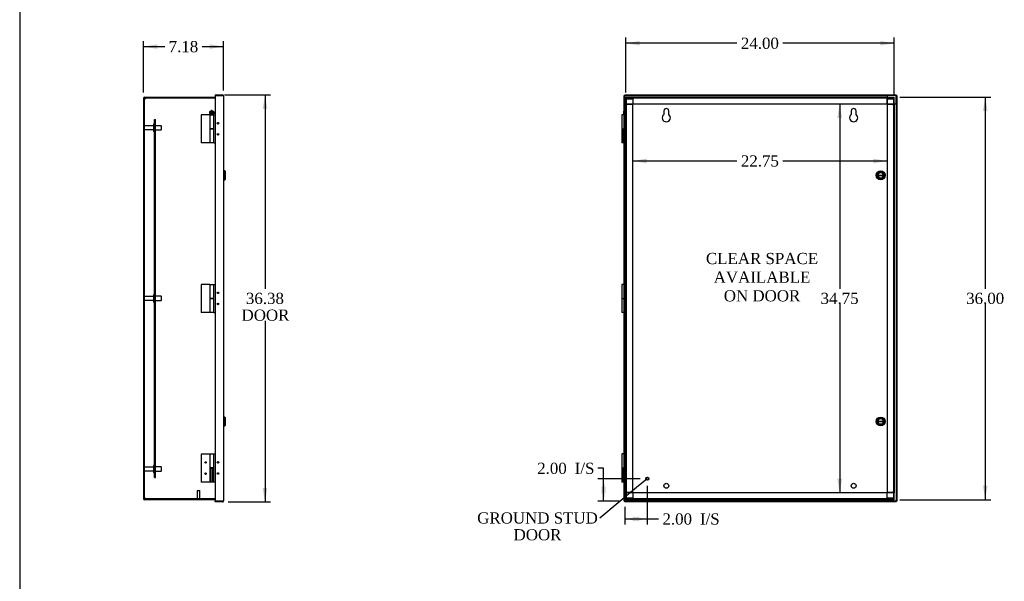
# Model space of a CAD drawing. Header units: inches. Extents: x 1 to 240, y -1 to 159.
# Tile 2 of 7: x 1 to 89, y 51 to 101. Entities that reach past the tile are written whole.
import ezdxf
from ezdxf import colors
from ezdxf.entities.mleader import LeaderData, LeaderLine
from ezdxf.enums import TextEntityAlignment as Align
from ezdxf.lldxf.tags import DXFTag
from ezdxf.math import Vec2, Vec3

# ---------------------------------------------------------------- set-up
doc = ezdxf.new("R2010")
doc.units = ezdxf.units.IN
doc.header["$MEASUREMENT"] = 0
for name, color, linetype in [('COM43466', 7, 'Continuous'), ('COM43486', 7, 'Continuous'), ('COM43499', 7, 'Continuous'), ('COM48659', 7, 'Continuous'), ('COM48684', 7, 'Continuous'), ('COM48700', 7, 'Continuous'), ('Default', 7, 'Continuous'), ('DV1_Default', 7, 'Continuous'), ('GSK10080', 7, 'Continuous'), ('HNG10680', 7, 'Continuous'), ('HNG10680-FM', 7, 'Continuous'), ('LOC130655', 7, 'Continuous'), ('SCS19491', 7, 'Continuous'), ('STD21878', 7, 'Continuous'), ('STD26094', 7, 'Continuous')]:
    doc.layers.add(name, color=color, linetype=linetype)
doc.styles.add('SEACAD_Times_New_Roman', font='times.ttf')
tags = doc.linetypes.add('HIDDEN2', pattern=[0.1875, 0.125, -0.0625]).pattern_tags.tags
tags[6:7] = [DXFTag(74, 4), DXFTag(75, 0), DXFTag(340, '0'), DXFTag(46, 0.0), DXFTag(50, 0.0), DXFTag(44, 0.0), DXFTag(45, 0.0)]
tags[4:5] = [DXFTag(74, 4), DXFTag(75, 0), DXFTag(340, '0'), DXFTag(46, 0.0), DXFTag(50, 0.0), DXFTag(44, 0.0), DXFTag(45, 0.0)]
doc.dimstyles.new('HAMMOND_(STH_-_240x160)', dxfattribs={"dimtxt": 1, "dimasz": 1.25, "dimexe": 0.5, "dimexo": 0.5, "dimgap": 0.25, "dimtad": 0, "dimtih": 1, "dimtoh": 1, "dimzin": 0, "dimdsep": 46, "dimtxsty": 'SEACAD_Times_New_Roman', "dimblk1": '_SE_FILLED', "dimblk2": '_SE_FILLED', "dimsah": 1, "dimcen": 0.5, "dimadec": 0, "dimazin": 0, "dimtfac": 0.8, "dimtofl": 0, "dimtmove": 0, "dimatfit": 3, "dimfxl": 1, "dimtolj": 1, "dimtzin": 0, "dimarcsym": 0})

# ---------------------------------------------------------------- blocks, each defined once
blk = doc.blocks.new('_SE_FILLED')
at = {"color": 0}
blk.add_line((0, 0), (-1, 0), dxfattribs=at)
blk.add_solid([(0, 0), (-1, -0.1665), (-1, 0.1665), (0, 0)], dxfattribs=at)
blk = doc.blocks.new('SE')
at = {"layer": 'COM43486', "color": 7, "linetype": 'Continuous'}
for p, q in [((54.998, 94.011), (55.07, 94.011)), ((54.998, 57.772), (54.998, 94.011)), ((55.07, 94.011), (55.106, 93.975)), ((55.071, 94.083), (55.071, 94.011)), ((55.071, 94.083), (79.31, 94.083)), ((55.071, 94.011), (55.106, 93.975)), ((79.31, 94.011), (79.274, 93.975)), ((79.31, 94.011), (79.274, 93.975)), ((79.31, 94.083), (79.31, 94.011)), ((79.382, 94.011), (79.31, 94.011)), ((79.382, 94.011), (79.382, 57.772)), ((54.998, 57.772), (55.07, 57.772)), ((55.07, 57.772), (55.106, 57.807)), ((55.071, 57.771), (55.106, 57.807)), ((55.071, 57.699), (55.071, 57.771)), ((79.31, 57.699), (55.071, 57.699)), ((79.31, 57.771), (79.274, 57.807)), ((79.31, 57.772), (79.274, 57.807)), ((79.382, 57.772), (79.31, 57.772)), ((79.31, 57.699), (79.31, 57.771))]:
    blk.add_line(p, q, dxfattribs=at)
at = {"layer": 'COM43486', "color": 7, "linetype": 'HIDDEN2'}
for p, q in [((55.07, 57.772), (55.07, 94.011)), ((55.071, 94.011), (78.56, 94.011)), ((79.31, 93.261), (79.31, 57.772)), ((55.07, 91.618), (54.998, 91.618)), ((54.998, 91.478), (55.07, 91.478)), ((55.07, 90.618), (54.998, 90.618)), ((54.998, 90.478), (55.07, 90.478)), ((77.86, 87.222), (77.604, 86.967)), ((78.011, 87.222), (77.86, 87.222)), ((78.266, 86.967), (78.011, 87.222)), ((77.604, 86.967), (77.604, 86.816)), ((77.604, 86.816), (77.86, 86.56)), ((77.86, 86.56), (78.011, 86.56)), ((78.011, 86.56), (78.266, 86.816)), ((78.266, 86.816), (78.266, 86.967)), ((55.07, 76.461), (54.998, 76.461)), ((54.998, 76.321), (55.07, 76.321)), ((55.07, 75.461), (54.998, 75.461)), ((54.998, 75.321), (55.07, 75.321)), ((77.604, 64.967), (77.86, 65.222)), ((77.86, 65.222), (78.011, 65.222)), ((78.011, 65.222), (78.266, 64.967)), ((77.604, 64.816), (77.604, 64.967)), ((77.86, 64.56), (77.604, 64.816)), ((78.011, 64.56), (77.86, 64.56)), ((78.266, 64.816), (78.011, 64.56)), ((78.266, 64.967), (78.266, 64.816)), ((55.07, 61.306), (54.998, 61.306)), ((54.998, 61.166), (55.07, 61.166)), ((55.07, 60.306), (54.998, 60.306)), ((54.998, 60.166), (55.07, 60.166)), ((79.31, 57.771), (55.071, 57.771))]:
    blk.add_line(p, q, dxfattribs=at)
at = {"layer": 'COM48659', "color": 7, "linetype": 'HIDDEN2'}
for p, q in [((55.145, 93.891), (79.145, 93.891)), ((55.145, 93.891), (55.145, 93.783)), ((55.145, 93.819), (79.145, 93.819)), ((55.145, 93.783), (55.145, 93.266)), ((79.145, 93.783), (79.145, 93.891)), ((79.145, 93.266), (79.145, 93.783)), ((55.145, 93.266), (79.145, 93.266)), ((58.552, 92.641), (58.552, 92.334)), ((58.989, 92.334), (58.989, 92.641)), ((75.302, 92.641), (75.302, 92.334)), ((75.739, 92.334), (75.739, 92.641)), ((79.145, 58.516), (55.145, 58.516)), ((55.145, 58.516), (55.145, 57.999)), ((79.145, 57.999), (79.145, 58.516)), ((55.145, 57.999), (55.145, 57.891)), ((79.145, 57.963), (55.145, 57.963)), ((79.145, 57.891), (55.145, 57.891)), ((79.145, 57.891), (79.145, 57.999))]:
    blk.add_line(p, q, dxfattribs=at)
for centre in [(58.77, 59.141), (75.52, 59.141)]:
    blk.add_circle(centre, 0.219, dxfattribs=at)
for centre, radius, start, end in [((58.77, 92.641), 0.219, 0, 180), ((75.52, 92.641), 0.219, 0, 180), ((58.77, 92.04), 0.367, 126.58745, 53.41255), ((75.52, 92.04), 0.367, 126.58745, 53.41255)]:
    blk.add_arc(centre, radius, start, end, dxfattribs=at)
at = {"layer": 'COM48684', "color": 7, "linetype": 'HIDDEN2'}
for p, q in [((55.217, 93.705), (55.145, 93.705)), ((55.152, 93.741), (55.253, 93.741)), ((55.152, 93.741), (55.253, 93.741)), ((55.217, 93.219), (55.217, 93.705)), ((55.253, 93.813), (55.77, 93.813)), ((55.253, 93.741), (55.77, 93.741)), ((55.253, 93.741), (55.77, 93.741)), ((55.77, 93.813), (55.77, 93.741)), ((55.77, 93.741), (55.77, 93.219)), ((55.145, 93.219), (55.145, 93.266)), ((55.145, 93.219), (55.253, 93.219)), ((55.145, 92.297), (55.145, 93.219)), ((55.217, 92.578), (55.145, 92.578)), ((55.217, 58.564), (55.217, 93.219)), ((55.77, 93.219), (55.253, 93.219)), ((55.77, 58.564), (55.77, 93.219)), ((55.145, 92.408), (55.217, 92.408)), ((55.217, 91.611), (55.145, 91.611)), ((55.145, 91.471), (55.217, 91.471)), ((55.217, 90.611), (55.145, 90.611)), ((55.145, 90.471), (55.217, 90.471)), ((55.145, 61.985), (55.145, 89.797)), ((55.217, 76.453), (55.145, 76.453)), ((55.145, 76.313), (55.217, 76.313)), ((55.217, 75.453), (55.145, 75.453)), ((55.145, 75.313), (55.217, 75.313)), ((55.217, 61.296), (55.145, 61.296)), ((55.145, 61.156), (55.217, 61.156)), ((55.217, 60.296), (55.145, 60.296)), ((55.145, 60.156), (55.217, 60.156)), ((55.145, 58.564), (55.145, 59.485)), ((55.145, 58.516), (55.145, 58.564)), ((55.253, 58.564), (55.145, 58.564)), ((55.217, 58.078), (55.217, 58.564)), ((55.253, 58.564), (55.77, 58.564)), ((55.77, 58.564), (55.77, 58.042)), ((55.217, 58.078), (55.145, 58.078)), ((55.152, 58.042), (55.253, 58.042)), ((55.152, 58.042), (55.253, 58.042)), ((55.77, 58.042), (55.253, 58.042)), ((55.77, 58.042), (55.253, 58.042)), ((55.77, 57.97), (55.253, 57.97)), ((55.77, 57.97), (55.77, 58.042))]:
    blk.add_line(p, q, dxfattribs=at)
for centre, radius, start, end in [((55.253, 93.705), 0.108, 90, 180), ((55.253, 93.705), 0.036, 90, 180), ((55.253, 58.078), 0.108, 180, 270), ((55.253, 58.078), 0.036, 180, 270)]:
    blk.add_arc(centre, radius, start, end, dxfattribs=at)
for centre, major_axis, start_param, end_param in [((55.253, 93.705), (0.036, 0), 1.570796, 3.141593), ((55.253, 58.078), (0.108, 0), 3.141593, 3.48143)]:
    blk.add_ellipse(centre, major_axis=major_axis, ratio=0.997813, start_param=start_param, end_param=end_param, dxfattribs=at)
at = {"layer": 'COM48700', "color": 7, "linetype": 'HIDDEN2'}
for p, q in [((78.52, 93.813), (78.52, 93.741)), ((78.52, 93.813), (79.037, 93.813)), ((78.52, 93.741), (79.037, 93.741)), ((78.52, 93.219), (78.52, 93.741)), ((78.52, 93.741), (79.037, 93.741)), ((79.139, 93.741), (79.037, 93.741)), ((79.139, 93.741), (79.037, 93.741)), ((79.073, 93.705), (79.073, 93.219)), ((79.073, 93.705), (79.145, 93.705)), ((79.037, 93.219), (78.52, 93.219)), ((78.52, 93.219), (78.52, 58.564)), ((79.037, 93.219), (79.145, 93.219)), ((79.073, 93.219), (79.073, 58.564)), ((79.145, 93.266), (79.145, 93.219)), ((79.145, 93.219), (79.145, 58.564)), ((78.52, 58.042), (78.52, 58.564)), ((78.52, 58.564), (79.037, 58.564)), ((79.145, 58.564), (79.037, 58.564)), ((79.073, 58.564), (79.073, 58.078)), ((79.145, 58.564), (79.145, 58.516)), ((79.037, 58.042), (78.52, 58.042)), ((78.52, 57.97), (78.52, 58.042)), ((79.037, 58.042), (78.52, 58.042)), ((79.037, 57.97), (78.52, 57.97)), ((79.139, 58.042), (79.037, 58.042)), ((79.139, 58.042), (79.037, 58.042)), ((79.073, 58.078), (79.145, 58.078))]:
    blk.add_line(p, q, dxfattribs=at)
for centre, radius, start, end in [((79.037, 93.705), 0.108, 0, 90), ((79.037, 93.705), 0.036, 0, 90), ((79.037, 58.078), 0.036, 270, 0), ((79.037, 58.078), 0.108, 270, 0)]:
    blk.add_arc(centre, radius, start, end, dxfattribs=at)
for centre, major_axis, start_param, end_param in [((79.037, 93.705), (-0.036, 0), 3.141593, 4.712389), ((79.037, 93.705), (-0.108, 0), 3.141593, 3.48143), ((79.037, 58.078), (-0.036, 0), 1.570796, 3.141593), ((79.037, 58.078), (-0.108, 0), 2.801756, 3.141593)]:
    blk.add_ellipse(centre, major_axis=major_axis, ratio=0.997813, start_param=start_param, end_param=end_param, dxfattribs=at)
at = {"layer": 'GSK10080', "color": 7, "linetype": 'HIDDEN2'}
for p, q in [((78.56, 93.261), (78.56, 94.011)), ((79.31, 94.011), (78.56, 94.011)), ((79.31, 93.261), (79.31, 94.011)), ((79.31, 93.261), (78.56, 93.261))]:
    blk.add_line(p, q, dxfattribs=at)
at = {"layer": 'GSK10080', "color": 7, "linetype": 'Continuous'}
for p, q in [((79.31, 94.011), (79.31, 94.011)), ((79.31, 94.011), (79.31, 94.011)), ((79.31, 57.771), (79.31, 57.772)), ((79.31, 57.771), (79.31, 57.771))]:
    blk.add_line(p, q, dxfattribs=at)
at = {"layer": 'HNG10680', "color": 7, "linetype": 'Continuous'}
for p, q in [((54.998, 92.297), (54.808, 92.297)), ((54.808, 92.297), (54.808, 91.047)), ((54.808, 91.047), (54.998, 91.047)), ((54.883, 91.047), (54.883, 91.041)), ((54.998, 77.141), (54.808, 77.141)), ((54.808, 77.141), (54.808, 75.891)), ((54.808, 75.891), (54.998, 75.891)), ((54.883, 75.891), (54.883, 75.883)), ((54.998, 61.985), (54.808, 61.985)), ((54.808, 61.985), (54.808, 60.735)), ((54.808, 60.735), (54.998, 60.735)), ((54.883, 60.735), (54.883, 60.725))]:
    blk.add_line(p, q, dxfattribs=at)
at = {"layer": 'HNG10680', "color": 7, "linetype": 'HIDDEN2'}
for p, q in [((55.055, 92.297), (54.998, 92.297)), ((55.015, 91.047), (55.015, 92.297)), ((55.04, 91.483), (55.04, 91.611)), ((55.07, 91.611), (55.04, 91.611)), ((55.055, 91.047), (55.055, 92.297)), ((55.07, 92.297), (55.055, 92.297)), ((55.07, 92.297), (55.145, 92.297)), ((55.145, 89.797), (55.145, 92.297)), ((54.883, 91.041), (54.883, 89.827)), ((54.998, 91.047), (55.055, 91.047)), ((55.04, 91.483), (55.07, 91.483)), ((55.07, 91.047), (55.055, 91.047)), ((55.07, 91.047), (55.145, 91.047)), ((55.07, 89.827), (54.883, 89.827)), ((54.883, 89.827), (54.913, 89.797)), ((55.04, 89.797), (54.913, 89.797)), ((55.04, 90.483), (55.04, 90.611)), ((55.07, 90.611), (55.04, 90.611)), ((55.04, 90.483), (55.07, 90.483)), ((55.04, 89.797), (55.07, 89.827)), ((55.07, 89.797), (55.145, 89.797)), ((55.055, 61.985), (54.998, 61.985)), ((55.015, 60.735), (55.015, 61.985)), ((55.055, 60.735), (55.055, 61.985)), ((55.07, 61.985), (55.055, 61.985)), ((55.07, 61.985), (55.145, 61.985)), ((55.145, 59.485), (55.145, 61.985)), ((55.04, 61.299), (55.04, 61.171)), ((55.07, 61.299), (55.04, 61.299)), ((55.04, 61.171), (55.07, 61.171)), ((54.883, 60.725), (54.883, 59.515)), ((54.998, 60.735), (55.055, 60.735)), ((55.04, 60.299), (55.04, 60.171)), ((55.07, 60.299), (55.04, 60.299)), ((55.04, 60.171), (55.07, 60.171)), ((55.07, 60.735), (55.055, 60.735)), ((55.07, 60.735), (55.145, 60.735)), ((55.07, 59.515), (54.883, 59.515)), ((54.883, 59.515), (54.913, 59.485)), ((54.913, 59.485), (55.04, 59.485)), ((55.04, 59.485), (55.07, 59.515)), ((55.07, 59.485), (55.145, 59.485))]:
    blk.add_line(p, q, dxfattribs=at)
at = {"layer": 'HNG10680-FM', "color": 7, "linetype": 'Continuous'}
for p, q in [((54.808, 91.041), (54.998, 91.041)), ((54.808, 91.041), (54.808, 89.791)), ((54.998, 89.791), (54.808, 89.791)), ((54.808, 75.883), (54.998, 75.883)), ((54.808, 75.883), (54.808, 74.633)), ((54.998, 74.633), (54.808, 74.633)), ((54.808, 60.725), (54.998, 60.725)), ((54.808, 60.725), (54.808, 59.475)), ((54.998, 59.475), (54.808, 59.475))]:
    blk.add_line(p, q, dxfattribs=at)
at = {"layer": 'HNG10680-FM', "color": 7, "linetype": 'HIDDEN2'}
for p, q in [((55.07, 61.975), (55.145, 61.975)), ((55.175, 61.289), (55.145, 61.289)), ((55.145, 61.161), (55.175, 61.161)), ((55.175, 61.289), (55.175, 61.161)), ((54.883, 60.725), (54.883, 59.475)), ((54.998, 60.725), (55.145, 60.725)), ((55.015, 60.725), (55.015, 59.475)), ((55.055, 60.725), (55.055, 59.475)), ((55.175, 60.289), (55.145, 60.289)), ((55.145, 60.161), (55.175, 60.161)), ((55.175, 60.289), (55.175, 60.161)), ((55.145, 59.475), (54.998, 59.475))]:
    blk.add_line(p, q, dxfattribs=at)
at = {"layer": 'LOC130655', "color": 7, "linetype": 'Continuous'}
for p, q in [((77.688, 86.911), (78.183, 86.911)), ((77.688, 86.871), (78.183, 86.871)), ((77.688, 64.911), (78.183, 64.911)), ((77.688, 64.871), (78.183, 64.871))]:
    blk.add_line(p, q, dxfattribs=at)
for centre, radius in [((77.935, 86.891), 0.394), ((77.935, 86.891), 0.364), ((77.935, 86.891), 0.258), ((77.935, 64.891), 0.394), ((77.935, 64.891), 0.364), ((77.935, 64.891), 0.258)]:
    blk.add_circle(centre, radius, dxfattribs=at)
for centre, start, end in [((77.935, 86.891), 4.62565, 175.37435), ((77.935, 86.891), 184.62565, 355.37435), ((77.935, 64.891), 4.62565, 175.37435), ((77.935, 64.891), 184.62565, 355.37435)]:
    blk.add_arc(centre, 0.248, start, end, dxfattribs=at)
at = {"layer": 'SCS19491', "color": 7, "linetype": 'Continuous'}
for p, q in [((54.97, 92.532), (54.97, 92.586)), ((54.976, 92.533), (54.97, 92.532)), ((54.97, 92.532), (54.97, 92.529)), ((54.976, 92.529), (54.97, 92.529)), ((54.97, 92.527), (54.97, 92.525)), ((54.97, 92.401), (54.97, 92.472)), ((54.975, 92.473), (54.976, 92.533))]:
    blk.add_line(p, q, dxfattribs=at)
for points, knots in [([(54.97, 92.586), (54.97, 92.592), (54.971, 92.597), (54.973, 92.608), (54.974, 92.613), (54.977, 92.623), (54.98, 92.628), (54.985, 92.637), (54.988, 92.641), (54.993, 92.648), (54.996, 92.651), (54.998, 92.653)], [0, 0, 0, 0, 0.125, 0.125, 0.25, 0.25, 0.375, 0.375, 0.5, 0.5, 0.5802966, 0.5802966, 0.5802966, 0.5802966]), ([(54.998, 92.334), (54.995, 92.337), (54.993, 92.339), (54.988, 92.346), (54.985, 92.35), (54.98, 92.359), (54.977, 92.364), (54.974, 92.374), (54.973, 92.38), (54.971, 92.39), (54.97, 92.395), (54.97, 92.401)], [0.4265797, 0.4265797, 0.4265797, 0.4265797, 0.5, 0.5, 0.625, 0.625, 0.75, 0.75, 0.875, 0.875, 1, 1, 1, 1])]:
    blk.add_open_spline(points, degree=3, knots=knots, dxfattribs=at)
for points in [[(54.97, 92.525), (54.97, 92.524), (54.972, 92.524), (54.975, 92.523)], [(54.97, 92.472), (54.97, 92.472), (54.972, 92.473), (54.975, 92.473)]]:
    blk.add_open_spline(points, degree=3, dxfattribs=at)
at = {"layer": 'STD21878', "color": 7, "linetype": 'HIDDEN2'}
for radius in [0.141, 0.125]:
    blk.add_circle((57.07, 59.771), radius, dxfattribs=at)
at = {"layer": 'DV1_Default', "insert": (67.328, 79.956), "char_height": 1, "width": 10.3154, "attachment_point": 2}
blk.add_mtext('{\\fTimes New Roman|b0||i0||c0|p34;\\C7;\\H1.;\\W1.;CLEAR SPACE \\P}{\\fTimes New Roman|b0||i0||c0|p34;\\C7;\\H1.;\\W1.;AVAILABLE\\P}{\\fTimes New Roman|b0||i0||c0|p34;\\C7;\\H1.;\\W1.;ON DOOR}', dxfattribs=at)
blk = doc.blocks.new('SE1')
at = {"layer": 'COM43466', "color": 7, "linetype": 'HIDDEN2'}
for p, q in [((13.026, 59.891), (13.026, 91.891)), ((13.026, 91.891), (13.098, 91.891)), ((13.098, 59.891), (13.098, 91.891)), ((13.098, 91.391), (13.026, 91.391)), ((13.026, 90.891), (13.098, 90.891)), ((13.098, 76.141), (13.026, 76.141)), ((13.026, 75.641), (13.098, 75.641)), ((13.098, 60.891), (13.026, 60.891)), ((13.026, 60.391), (13.098, 60.391)), ((13.026, 59.891), (13.098, 59.891))]:
    blk.add_line(p, q, dxfattribs=at)
at = {"layer": 'COM43486', "color": 7, "linetype": 'Continuous'}
for p, q in [((18.444, 94.083), (18.444, 94.011)), ((18.444, 94.083), (19.086, 94.083)), ((19.086, 94.011), (18.444, 94.011)), ((18.444, 94.011), (18.444, 57.772)), ((18.444, 94.011), (19.086, 94.011)), ((19.086, 94.011), (19.188, 94.011)), ((19.188, 94.011), (19.086, 94.011)), ((19.194, 93.975), (19.194, 57.807)), ((18.444, 57.772), (19.086, 57.772)), ((18.444, 57.699), (18.444, 57.771)), ((19.086, 57.771), (18.444, 57.771)), ((19.086, 57.699), (18.444, 57.699)), ((19.086, 57.772), (19.188, 57.772)), ((19.188, 57.771), (19.086, 57.771))]:
    blk.add_line(p, q, dxfattribs=at)
for centre in [(18.694, 91.548), (18.694, 90.548), (18.694, 76.391), (18.694, 75.391), (18.694, 61.236), (18.694, 60.236)]:
    blk.add_circle(centre, 0.07, dxfattribs=at)
for centre, start, end in [((19.086, 93.975), 19.47122, 90), ((19.086, 93.975), 0, 19.47122), ((19.086, 57.807), 270, 340.52878), ((19.086, 57.807), 340.52878, 0)]:
    blk.add_arc(centre, 0.108, start, end, dxfattribs=at)
for centre, start_param, end_param in [((19.086, 93.975), 3.141593, 3.48143), ((19.086, 57.807), 2.801756, 3.141593)]:
    blk.add_ellipse(centre, major_axis=(-0.108, 0), ratio=0.997813, start_param=start_param, end_param=end_param, dxfattribs=at)
at = {"layer": 'COM43499', "color": 7, "linetype": 'Continuous'}
blk.add_line((12.089, 93.391), (12.096, 93.391), dxfattribs=at)
at = {"layer": 'COM48659', "color": 7, "linetype": 'Continuous'}
for p, q in [((12.017, 93.783), (12.017, 57.999)), ((12.089, 93.783), (12.089, 57.999)), ((12.125, 93.891), (18.444, 93.891)), ((12.125, 93.819), (18.444, 93.819)), ((18.444, 57.963), (12.125, 57.963)), ((18.444, 57.891), (12.125, 57.891))]:
    blk.add_line(p, q, dxfattribs=at)
for centre, radius, start, end in [((12.125, 93.783), 0.108, 90, 180), ((12.125, 93.783), 0.036, 90, 180), ((12.125, 57.999), 0.108, 180, 270), ((12.125, 57.999), 0.036, 180, 270)]:
    blk.add_arc(centre, radius, start, end, dxfattribs=at)
at = {"layer": 'COM48684', "color": 7, "linetype": 'Continuous'}
for p, q in [((12.096, 93.741), (12.168, 93.741)), ((12.096, 58.042), (12.096, 93.741)), ((12.168, 93.813), (12.168, 93.741)), ((12.168, 93.813), (18.444, 93.813)), ((12.168, 93.741), (12.204, 93.705)), ((12.168, 93.741), (12.204, 93.705)), ((12.096, 58.042), (12.168, 58.042)), ((12.168, 58.042), (12.204, 58.078)), ((12.168, 58.042), (12.204, 58.078)), ((12.168, 57.97), (12.168, 58.042)), ((18.444, 57.97), (12.168, 57.97))]:
    blk.add_line(p, q, dxfattribs=at)
at = {"layer": 'GSK10080', "color": 7, "linetype": 'Continuous'}
for p, q in [((18.935, 94.011), (18.935, 94.011)), ((18.935, 57.771), (18.935, 57.772))]:
    blk.add_line(p, q, dxfattribs=at)
at = {"layer": 'HNG10680', "color": 7, "linetype": 'Continuous'}
for p, q in [((17.966, 92.297), (18.303, 92.297)), ((17.966, 92.297), (17.966, 91.047)), ((18.303, 92.297), (18.444, 92.297)), ((18.303, 91.047), (18.303, 92.297)), ((18.303, 91.047), (17.966, 91.047)), ((18.041, 91.047), (18.041, 91.041)), ((18.228, 91.041), (18.228, 91.047)), ((18.322, 91.047), (18.303, 91.047)), ((18.322, 89.797), (18.322, 91.047)), ((18.322, 89.797), (18.444, 89.797)), ((17.966, 77.141), (18.303, 77.141)), ((17.966, 77.141), (17.966, 75.891)), ((18.303, 77.141), (18.444, 77.141)), ((18.303, 75.891), (18.303, 77.141)), ((18.303, 75.891), (17.966, 75.891)), ((18.041, 75.891), (18.041, 75.883)), ((18.228, 75.883), (18.228, 75.891)), ((18.322, 75.891), (18.303, 75.891)), ((18.322, 74.641), (18.322, 75.891)), ((18.322, 74.641), (18.444, 74.641)), ((17.966, 61.985), (18.303, 61.985)), ((17.966, 61.985), (17.966, 60.735)), ((18.303, 61.985), (18.444, 61.985)), ((18.303, 60.735), (18.303, 61.985)), ((18.303, 60.735), (17.966, 60.735)), ((18.041, 60.735), (18.041, 60.725)), ((18.228, 60.725), (18.228, 60.735)), ((18.322, 60.735), (18.303, 60.735)), ((18.322, 59.485), (18.322, 60.735)), ((18.322, 59.485), (18.444, 59.485))]:
    blk.add_line(p, q, dxfattribs=at)
for centre in [(18.694, 91.547), (18.694, 90.547), (18.694, 76.391), (18.694, 75.391), (18.694, 61.235), (18.694, 60.235)]:
    blk.add_circle(centre, 0.064, dxfattribs=at)
at = {"layer": 'HNG10680-FM', "color": 7, "linetype": 'Continuous'}
for p, q in [((17.197, 92.291), (17.197, 89.791)), ((17.947, 92.291), (17.197, 92.291)), ((17.947, 92.291), (17.947, 91.041)), ((17.947, 91.041), (17.966, 91.041)), ((17.966, 91.041), (18.303, 91.041)), ((17.966, 91.041), (17.966, 89.791)), ((18.303, 89.791), (18.303, 91.041)), ((17.966, 89.791), (17.197, 89.791)), ((18.303, 89.791), (17.966, 89.791)), ((17.197, 77.133), (17.197, 74.633)), ((17.947, 77.133), (17.197, 77.133)), ((17.947, 77.133), (17.947, 75.883)), ((17.947, 75.883), (17.966, 75.883)), ((17.966, 75.883), (18.303, 75.883)), ((17.966, 75.883), (17.966, 74.633)), ((18.303, 74.633), (18.303, 75.883)), ((17.966, 74.633), (17.197, 74.633)), ((18.303, 74.633), (17.966, 74.633)), ((17.197, 61.975), (17.197, 59.475)), ((17.947, 61.975), (17.197, 61.975)), ((17.947, 61.975), (17.947, 60.725)), ((17.947, 60.725), (17.966, 60.725)), ((17.966, 60.725), (18.303, 60.725)), ((17.966, 60.725), (17.966, 59.475)), ((18.303, 59.475), (18.303, 60.725)), ((17.966, 59.475), (17.197, 59.475)), ((18.303, 59.475), (17.966, 59.475))]:
    blk.add_line(p, q, dxfattribs=at)
at = {"layer": 'HNG10680-FM', "color": 7, "linetype": 'HIDDEN2'}
for p, q in [((17.985, 60.725), (17.985, 59.475)), ((18.041, 60.725), (18.041, 59.475)), ((18.049, 60.725), (18.049, 59.475)), ((18.228, 59.475), (18.228, 60.725))]:
    blk.add_line(p, q, dxfattribs=at)
for centre in [(17.575, 61.225), (17.575, 60.225)]:
    blk.add_circle(centre, 0.064, dxfattribs=at)
at = {"layer": 'LOC130655', "color": 7, "linetype": 'Continuous'}
for p, q in [((19.286, 87.285), (19.194, 87.285)), ((19.286, 86.497), (19.286, 87.285)), ((19.316, 87.255), (19.286, 87.285)), ((19.316, 87.255), (19.316, 86.527)), ((19.194, 86.497), (19.286, 86.497)), ((19.286, 86.497), (19.316, 86.527)), ((19.286, 65.285), (19.194, 65.285)), ((19.286, 64.497), (19.286, 65.285)), ((19.316, 65.255), (19.286, 65.285)), ((19.316, 65.255), (19.316, 64.527)), ((19.194, 64.497), (19.286, 64.497)), ((19.286, 64.497), (19.316, 64.527))]:
    blk.add_line(p, q, dxfattribs=at)
at = {"layer": 'SCS19491', "color": 7, "linetype": 'Continuous'}
for p, q in [((18.042, 92.525), (18.012, 92.523)), ((18.012, 92.523), (18.015, 92.464)), ((18.015, 92.464), (18.041, 92.465)), ((18.041, 92.465), (18.104, 92.467)), ((18.104, 92.527), (18.042, 92.525)), ((18.104, 92.677), (18.104, 92.586)), ((18.104, 92.586), (18.104, 92.527)), ((18.104, 92.467), (18.104, 92.401)), ((18.164, 92.586), (18.164, 92.677)), ((18.164, 92.529), (18.164, 92.586)), ((18.224, 92.532), (18.164, 92.529)), ((18.164, 92.469), (18.229, 92.472)), ((18.164, 92.401), (18.164, 92.469)), ((18.256, 92.533), (18.224, 92.532)), ((18.229, 92.472), (18.258, 92.473)), ((18.258, 92.473), (18.256, 92.533)), ((18.104, 92.401), (18.104, 92.31)), ((18.164, 92.31), (18.164, 92.401))]:
    blk.add_line(p, q, dxfattribs=at)
blk.add_circle((18.134, 92.493), 0.187, dxfattribs=at)
for start, end in [(80.73033, 99.26967), (260.73033, 279.26967)]:
    blk.add_arc((18.134, 92.493), 0.186, start, end, dxfattribs=at)
at = {"layer": 'STD21878', "color": 7, "linetype": 'HIDDEN2'}
for p, q in [((16.82, 58.713), (17.07, 58.713)), ((16.82, 58.713), (16.82, 57.995)), ((17.07, 57.995), (17.07, 58.713)), ((16.805, 57.995), (17.086, 57.995)), ((16.805, 57.995), (16.805, 57.97)), ((17.086, 57.97), (17.086, 57.995))]:
    blk.add_line(p, q, dxfattribs=at)
at = {"layer": 'STD21878', "color": 7, "linetype": 'Continuous'}
for p, q in [((16.805, 57.97), (16.805, 57.963)), ((17.086, 57.963), (17.086, 57.97))]:
    blk.add_line(p, q, dxfattribs=at)
at = {"layer": 'STD26094', "color": 7, "linetype": 'HIDDEN2'}
for p, q in [((12.926, 91.306), (12.149, 91.306)), ((12.149, 90.976), (12.926, 90.976)), ((12.926, 91.436), (12.926, 90.846)), ((12.996, 91.466), (12.956, 91.466)), ((12.956, 90.816), (12.996, 90.816)), ((13.614, 91.329), (13.026, 91.329)), ((13.026, 90.954), (13.614, 90.954)), ((13.614, 91.329), (13.614, 90.954)), ((13.651, 91.291), (13.614, 91.329)), ((13.614, 90.954), (13.651, 90.991)), ((13.651, 90.991), (13.651, 91.291)), ((12.926, 76.056), (12.149, 76.056)), ((12.149, 75.726), (12.926, 75.726)), ((12.926, 76.186), (12.926, 75.596)), ((12.996, 76.216), (12.956, 76.216)), ((13.614, 76.079), (13.026, 76.079)), ((13.614, 76.079), (13.614, 75.704)), ((13.651, 76.041), (13.614, 76.079)), ((13.614, 75.704), (13.651, 75.741)), ((13.651, 75.741), (13.651, 76.041)), ((12.956, 75.566), (12.996, 75.566)), ((13.026, 75.704), (13.614, 75.704)), ((12.926, 60.806), (12.149, 60.806)), ((12.926, 60.936), (12.926, 60.346)), ((12.996, 60.966), (12.956, 60.966)), ((13.614, 60.829), (13.026, 60.829)), ((13.614, 60.829), (13.614, 60.454)), ((13.651, 60.791), (13.614, 60.829)), ((13.651, 60.491), (13.651, 60.791)), ((12.149, 60.476), (12.926, 60.476)), ((12.956, 60.316), (12.996, 60.316)), ((13.026, 60.454), (13.614, 60.454)), ((13.614, 60.454), (13.651, 60.491))]:
    blk.add_line(p, q, dxfattribs=at)
at = {"layer": 'STD26094', "color": 7, "linetype": 'Continuous'}
for centre, start, end in [((12.149, 91.246), 152.04711, 180), ((12.149, 91.036), 180, 207.95289), ((12.149, 75.996), 152.04711, 180), ((12.149, 75.786), 180, 207.95289), ((12.149, 60.746), 152.04711, 180), ((12.149, 60.536), 180, 207.95289)]:
    blk.add_arc(centre, 0.06, start, end, dxfattribs=at)
at = {"layer": 'STD26094', "color": 7, "linetype": 'HIDDEN2'}
for centre, radius, start, end in [((12.149, 91.246), 0.06, 90, 152.04711), ((12.149, 91.036), 0.06, 207.95289, 270), ((12.956, 91.436), 0.03, 90, 180), ((12.956, 90.846), 0.03, 180, 270), ((12.996, 91.436), 0.03, 0, 90), ((12.996, 90.846), 0.03, 270, 0), ((12.149, 75.996), 0.06, 90, 152.04711), ((12.149, 75.786), 0.06, 207.95289, 270), ((12.956, 76.186), 0.03, 90, 180), ((12.996, 76.186), 0.03, 0, 90), ((12.956, 75.596), 0.03, 180, 270), ((12.996, 75.596), 0.03, 270, 0), ((12.149, 60.746), 0.06, 90, 152.04711), ((12.956, 60.936), 0.03, 90, 180), ((12.996, 60.936), 0.03, 0, 90), ((12.149, 60.536), 0.06, 207.95289, 270), ((12.956, 60.346), 0.03, 180, 270), ((12.996, 60.346), 0.03, 270, 0)]:
    blk.add_arc(centre, radius, start, end, dxfattribs=at)
blk = doc.blocks.new('DMBLK3395')
at = {"layer": 'Default', "linetype": 'Continuous'}
for points in [[(23.101, 92.833), (22.892, 94.083), (22.684, 92.833)], [(23.101, 58.949), (22.684, 58.949), (22.892, 57.699)]]:
    blk.add_hatch(color=7, dxfattribs=at).paths.add_polyline_path(points)
at = {"layer": 'Default', "color": 7, "linetype": 'Continuous'}
for p, q in [((19.265, 94.083), (23.392, 94.083)), ((22.892, 94.083), (22.892, 76.741)), ((22.892, 73.891), (22.892, 57.699)), ((19.586, 57.699), (23.392, 57.699))]:
    blk.add_line(p, q, dxfattribs=at)
at = {"layer": 'Default', "color": 7, "linetype": 'Continuous', "style": 'SEACAD_Times_New_Roman'}
for s, p in [('36.38', (21.186, 76.391)), ('DOOR', (20.795, 74.891))]:
    blk.add_text(s, height=1, dxfattribs=at).set_placement(p, align=Align.TOP_LEFT)
blk = doc.blocks.new('DMBLK3397')
at = {"layer": 'Default', "linetype": 'Continuous'}
for points in [[(56.32, 55.962), (56.32, 56.379), (55.07, 56.171)], [(55.82, 55.962), (57.07, 56.171), (55.82, 56.379)]]:
    blk.add_hatch(color=7, dxfattribs=at).paths.add_polyline_path(points)
at = {"layer": 'Default', "color": 7, "linetype": 'Continuous'}
for p, q in [((57.07, 59.131), (57.07, 55.671)), ((55.07, 57.272), (55.07, 55.671)), ((55.07, 56.171), (57.576, 56.171)), ((57.576, 56.171), (58.076, 56.171))]:
    blk.add_line(p, q, dxfattribs=at)
at = {"layer": 'Default', "color": 7, "linetype": 'Continuous', "style": 'SEACAD_Times_New_Roman'}
for s, p in [('2.00', (58.426, 56.671)), ('I/S', (61.78, 56.671))]:
    blk.add_text(s, height=1, dxfattribs=at).set_placement(p, align=Align.TOP_LEFT)
blk = doc.blocks.new('DMBLK3398')
at = {"layer": 'Default', "linetype": 'Continuous'}
for points in [[(52.953, 58.521), (53.369, 58.521), (53.161, 59.771)], [(52.953, 59.021), (53.161, 57.771), (53.369, 59.021)]]:
    blk.add_hatch(color=7, dxfattribs=at).paths.add_polyline_path(points)
at = {"layer": 'Default', "color": 7, "linetype": 'Continuous'}
for p, q in [((53.161, 60.7), (52.661, 60.7)), ((53.161, 57.771), (53.161, 60.7)), ((56.43, 59.771), (52.661, 59.771)), ((54.571, 57.771), (52.661, 57.771))]:
    blk.add_line(p, q, dxfattribs=at)
at = {"layer": 'Default', "color": 7, "linetype": 'Continuous', "style": 'SEACAD_Times_New_Roman'}
for s, p in [('2.00', (47.227, 61.2)), ('I/S', (50.581, 61.2))]:
    blk.add_text(s, height=1, dxfattribs=at).set_placement(p, align=Align.TOP_LEFT)
blk = doc.blocks.new('DMBLK3406')
at = {"layer": 'Default', "linetype": 'Continuous'}
for points in [[(87.496, 92.641), (87.288, 93.891), (87.08, 92.641)], [(87.496, 59.141), (87.08, 59.141), (87.288, 57.891)]]:
    blk.add_hatch(color=7, dxfattribs=at).paths.add_polyline_path(points)
at = {"layer": 'Default', "color": 7, "linetype": 'Continuous'}
for p, q in [((79.645, 93.891), (87.788, 93.891)), ((87.288, 93.891), (87.288, 76.741)), ((87.288, 75.391), (87.288, 57.891)), ((79.645, 57.891), (87.788, 57.891))]:
    blk.add_line(p, q, dxfattribs=at)
at = {"layer": 'Default', "color": 7, "linetype": 'Continuous', "style": 'SEACAD_Times_New_Roman'}
blk.add_text('36.00', height=1, dxfattribs=at).set_placement((85.582, 76.391), align=Align.TOP_LEFT)
blk = doc.blocks.new('DMBLK3407')
at = {"layer": 'Default', "linetype": 'Continuous'}
for points in [[(56.395, 98.904), (55.145, 98.696), (56.395, 98.487)], [(77.895, 98.904), (77.895, 98.487), (79.145, 98.696)]]:
    blk.add_hatch(color=7, dxfattribs=at).paths.add_polyline_path(points)
at = {"layer": 'Default', "color": 7, "linetype": 'Continuous'}
for p, q in [((55.145, 94.283), (55.145, 99.196)), ((65.089, 98.696), (55.145, 98.696)), ((79.145, 98.696), (69.202, 98.696)), ((79.145, 94.025), (79.145, 99.196))]:
    blk.add_line(p, q, dxfattribs=at)
at = {"layer": 'Default', "color": 7, "linetype": 'Continuous', "style": 'SEACAD_Times_New_Roman'}
blk.add_text('24.00', height=1, dxfattribs=at).set_placement((65.439, 99.196), align=Align.TOP_LEFT)
blk = doc.blocks.new('DMBLK3408')
at = {"layer": 'Default', "linetype": 'Continuous'}
for points in [[(13.267, 98.604), (12.017, 98.396), (13.267, 98.187)], [(17.944, 98.604), (17.944, 98.187), (19.194, 98.396)]]:
    blk.add_hatch(color=7, dxfattribs=at).paths.add_polyline_path(points)
at = {"layer": 'Default', "color": 7, "linetype": 'Continuous'}
for p, q in [((12.017, 94.283), (12.017, 98.896)), ((19.194, 94.475), (19.194, 98.896)), ((12.017, 98.396), (13.929, 98.396)), ((17.283, 98.396), (19.194, 98.396))]:
    blk.add_line(p, q, dxfattribs=at)
at = {"layer": 'Default', "color": 7, "linetype": 'Continuous', "style": 'SEACAD_Times_New_Roman'}
blk.add_text('7.18', height=1, dxfattribs=at).set_placement((14.279, 98.896), align=Align.TOP_LEFT)
blk = doc.blocks.new('DMBLK3410')
at = {"layer": 'Default', "linetype": 'Continuous'}
for points in [[(57.02, 87.966), (57.02, 88.383), (55.77, 88.175)], [(77.27, 87.966), (78.52, 88.175), (77.27, 88.383)]]:
    blk.add_hatch(color=7, dxfattribs=at).paths.add_polyline_path(points)
at = {"layer": 'Default', "color": 7, "linetype": 'Continuous'}
for p, q in [((55.77, 88.175), (65.089, 88.175)), ((69.202, 88.175), (78.52, 88.175))]:
    blk.add_line(p, q, dxfattribs=at)
at = {"layer": 'Default', "color": 7, "linetype": 'Continuous', "style": 'SEACAD_Times_New_Roman'}
blk.add_text('22.75', height=1, dxfattribs=at).set_placement((65.439, 88.675), align=Align.TOP_LEFT)
blk = doc.blocks.new('DMBLK3411')
at = {"layer": 'Default', "linetype": 'Continuous'}
for points in [[(74.063, 92.016), (74.48, 92.016), (74.272, 93.266)], [(74.063, 59.766), (74.272, 58.516), (74.48, 59.766)]]:
    blk.add_hatch(color=7, dxfattribs=at).paths.add_polyline_path(points)
at = {"layer": 'Default', "color": 7, "linetype": 'Continuous'}
for p, q in [((74.272, 93.266), (74.272, 76.741)), ((74.272, 75.391), (74.272, 58.516))]:
    blk.add_line(p, q, dxfattribs=at)
at = {"layer": 'Default', "color": 7, "linetype": 'Continuous', "style": 'SEACAD_Times_New_Roman'}
blk.add_text('34.75', height=1, dxfattribs=at).set_placement((72.565, 76.391), align=Align.TOP_LEFT)
blk = doc.blocks.new('BORDER')
at = {"layer": 'Default', "color": 7, "linetype": 'Continuous'}
blk.add_line((-41.86, 27.86), (-41.86, 0), dxfattribs=at)

msp = doc.modelspace()

# ---------------------------------------------------------------- block references
at = {"layer": 'Default', "color": 7, "xscale": 5.7, "yscale": 5.7, "zscale": 5.7}
msp.add_blockref('BORDER', (239.562, 0.401), dxfattribs=at)
at = {"layer": 'Default'}
for name in ['SE1', 'SE']:
    msp.add_blockref(name, (0, 0), dxfattribs=at)

# ---------------------------------------------------------------- dimensions: what is measured, and where the dimension line sits
at = {"layer": 'Default', "color": 7, "linetype": 'Continuous'}
for base, p1, p2, picture, middle in [((19.194, 98.396), (12.017, 93.783), (19.194, 93.975), 'DMBLK3408', (15.606, 98.396)), ((55.145, 98.696), (79.145, 93.525), (55.145, 93.783), 'DMBLK3407', (67.145, 98.696))]:
    dim = msp.add_linear_dim(base=base, p1=p1, p2=p2, text='\\A1;<>', dimstyle='HAMMOND_(STH_-_240x160)', dxfattribs=at)
    dim.commit()
    dim.dimension.update_dxf_attribs({"geometry": picture, "text_midpoint": middle, "dimtype": 160})
for base, p1, p2, angle, text, picture, middle, dimtype in [((22.892, 57.699), (18.765, 94.083), (19.086, 57.699), 90, '\\A1;<>\\PDOOR', 'DMBLK3395', (22.892, 75.891), 160), ((87.288, 93.891), (79.145, 93.891), (79.145, 57.891), 270, '\\A1;<>', 'DMBLK3406', (87.288, 75.891), 161), ((55.77, 88.175), (55.77, 93.219), (78.52, 93.219), 0, '\\A1;<>', 'DMBLK3410', (67.145, 88.175), 161), ((74.272, 93.266), (79.145, 93.266), (79.145, 58.516), 270, '\\A1;<>', 'DMBLK3411', (74.272, 75.891), 161)]:
    dim = msp.add_linear_dim(base=base, p1=p1, p2=p2, angle=angle, text=text, dimstyle='HAMMOND_(STH_-_240x160)', dxfattribs=at)
    dim.commit()
    dim.dimension.update_dxf_attribs({"geometry": picture, "text_midpoint": middle, "dimtype": dimtype})
dim = msp.add_linear_dim(base=(53.161, 59.771), p1=(55.071, 57.771), p2=(56.93, 59.771), angle=90, text='\\A1;<> I/S', dimstyle='HAMMOND_(STH_-_240x160)', override={"dimtmove": 1}, dxfattribs=at)
dim.commit()
dim.dimension.update_dxf_attribs({"geometry": 'DMBLK3398', "text_midpoint": (52.661, 60.7), "dimtype": 160})
dim = msp.add_linear_dim(base=(57.07, 56.171), p1=(55.07, 57.772), p2=(57.07, 59.631), text='\\A1;<> I/S', dimstyle='HAMMOND_(STH_-_240x160)', override={"dimtmove": 1}, dxfattribs=at)
dim.commit()
dim.dimension.update_dxf_attribs({"geometry": 'DMBLK3397', "text_midpoint": (58.076, 56.171), "dimtype": 160})

# ---------------------------------------------------------------- leaders
ml = msp.add_multileader_mtext('Standard', dxfattribs=at)
ml.set_content('{\\pxsm0.9;\\fTimes New Roman|b0||i0||c0|p34;\\W1.;GROUND STUD\\PDOOR\\P}', color=7)
ml.set_leader_properties()
ml.set_arrow_properties(name='_SE_FILLED')
ml.build(insert=Vec2(0, 0))
ml.multileader.update_dxf_attribs({"dogleg_length": 0, "arrow_head_size": 1.25})
ctx = ml.context
ctx.base_point, ctx.char_height, ctx.arrow_head_size, ctx.landing_gap_size = Vec3(41.947, 55.843), 1, 1.25, 0.35
ctx.text_align_type = 1
notes = []
notes.append((ctx, [(0, (1, 1, 0), (52.827, 56.253), (-1, 0), 0, [(0, [(57.07, 59.771)], 0, [])])]))
ctx.mtext.insert, ctx.mtext.alignment = Vec3(47.257, 56.764), 2
for ctx, leaders in notes:
    for number, flags, end, landing, length, lines in leaders:
        leader = LeaderData()
        leader.index, (leader.has_last_leader_line, leader.has_dogleg_vector, leader.attachment_direction) = number, flags
        leader.last_leader_point, leader.dogleg_vector, leader.dogleg_length = Vec3(end), Vec3(landing), length
        for number, points, colour, breaks in lines:
            line = LeaderLine()
            line.index, line.vertices, line.color, line.breaks = number, Vec3.list(points), colors.encode_raw_color(colour), breaks
            leader.lines.append(line)
        ctx.leaders.append(leader)

doc.saveas('drawing.dxf')
